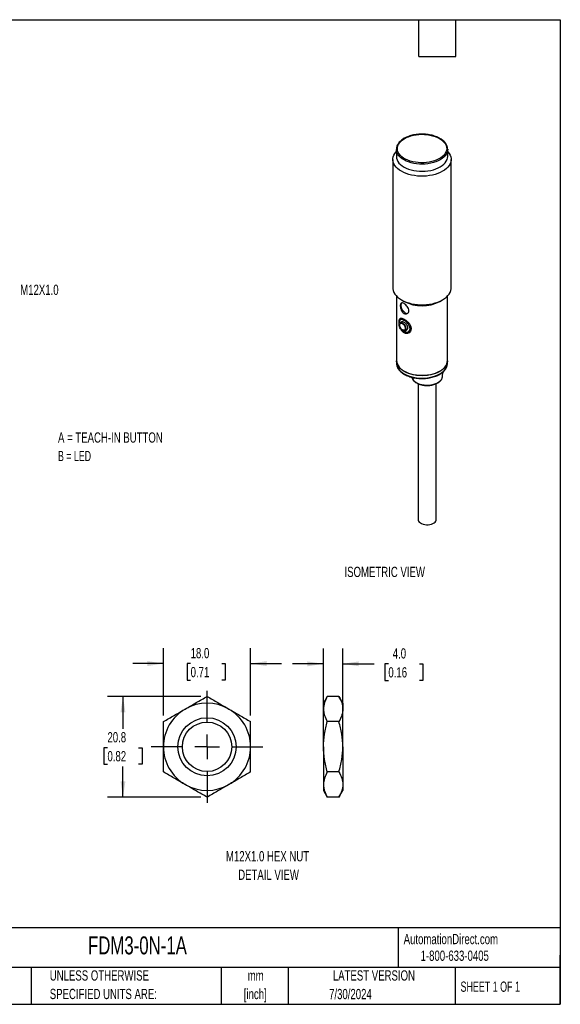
# Model space of a CAD drawing. Header units: millimetres. Extents: x 6 to 273, y 6 to 210.
# Tile 2 of 2: x 161 to 273, y 6 to 210. Entities that reach past the tile are written whole.
import ezdxf

# ---------------------------------------------------------------- set-up
doc = ezdxf.new("R2010")
doc.units = ezdxf.units.MM
doc.linetypes.add('CENTERX2', pattern=[20.32, 12.7, -2.54, 2.54, -2.54])
doc.layers.add('CENTER', color=40, linetype='CENTERX2')
doc.layers.add('DIMENSIONS', color=140, linetype='Continuous', lineweight=25)
doc.layers.add('TEXT', color=140, linetype='Continuous', lineweight=25)
doc.styles.add('SLDTEXTSTYLE0', font='TXT', dxfattribs={"width": 0.7})
doc.styles.add('SLDTEXTSTYLE1', font='TXT', dxfattribs={"width": 0.65})
doc.styles.add('SLDTEXTSTYLE2', font='TXT', dxfattribs={"width": 0.642857})
doc.dimstyles.new('SLDDIMSTYLE0', dxfattribs={"dimtxt": 2.158008, "dimasz": 3.302, "dimexe": 0, "dimexo": 0.0625, "dimgap": 0.539502, "dimtad": 0, "dimtih": 1, "dimtoh": 1, "dimrnd": 1e-09, "dimzin": 12, "dimdsep": 46, "dimtxsty": 'SLDTEXTSTYLE0', "dimsah": 1, "dimcen": 0.09, "dimadec": 0, "dimazin": 3, "dimtfac": 1, "dimtofl": 0, "dimtmove": 0, "dimatfit": 3, "dimfxl": 0, "dimfrac": 2, "dimtolj": 1, "dimtzin": 12, "dimarcsym": 0})
doc.dimstyles.new('SLDDIMSTYLE1', dxfattribs={"dimtxt": 2.158008, "dimasz": 3.302, "dimexe": 0, "dimexo": 0.0625, "dimgap": 0.539502, "dimtad": 0, "dimtih": 1, "dimtoh": 1, "dimrnd": 1e-09, "dimzin": 4, "dimdsep": 46, "dimtxsty": 'SLDTEXTSTYLE0', "dimsah": 1, "dimcen": 0.09, "dimadec": 0, "dimazin": 1, "dimtfac": 1, "dimtmove": 0, "dimatfit": 0, "dimfxl": 0, "dimfrac": 2, "dimtolj": 1, "dimtzin": 12, "dimarcsym": 0})

# ---------------------------------------------------------------- blocks, each defined once
blk = doc.blocks.new('_D_8')
at = {"layer": 'DIMENSIONS'}
for p, q in [((198.82, 69.89), (179.56, 69.89)), ((182.73, 69.89), (182.73, 63.23)), ((179.52, 59.31), (178.8, 59.31)), ((178.8, 59.31), (178.8, 55.88)), ((185.94, 59.31), (186.66, 59.31)), ((186.66, 59.31), (186.66, 55.88)), ((178.8, 55.88), (179.52, 55.88)), ((182.73, 49.1), (182.73, 55.4)), ((186.66, 55.88), (185.94, 55.88)), ((198.82, 49.1), (179.56, 49.1))]:
    blk.add_line(p, q, dxfattribs=at)
for points in [[(182.73, 69.89), (182.22, 66.59), (183.24, 66.59)], [(182.73, 49.1), (183.24, 52.4), (182.22, 52.4)]]:
    blk.add_solid(points, dxfattribs=at)
at = {"layer": 'DIMENSIONS', "char_height": 2.117, "attachment_point": 1, "style": 'SLDTEXTSTYLE0'}
for s, insert in [('20.8', (179.52, 62.53)), ('0.82', (179.52, 58.61))]:
    blk.add_mtext(s, dxfattribs=dict(at, insert=insert))
blk = doc.blocks.new('_D_9')
at = {"layer": 'DIMENSIONS'}
for p, q in [((191.09, 65.96), (191.09, 79.85)), ((209.09, 65.96), (209.09, 79.85)), ((191.09, 76.67), (184.74, 76.67)), ((196.7, 76.67), (195.98, 76.67)), ((195.98, 76.67), (195.98, 73.24)), ((203.11, 76.67), (203.84, 76.67)), ((203.84, 76.67), (203.84, 73.24)), ((209.09, 76.67), (215.44, 76.67)), ((195.98, 73.24), (196.7, 73.24)), ((203.84, 73.24), (203.11, 73.24))]:
    blk.add_line(p, q, dxfattribs=at)
for points in [[(191.09, 76.67), (187.79, 77.18), (187.79, 76.16)], [(209.09, 76.67), (212.39, 76.16), (212.39, 77.18)]]:
    blk.add_solid(points, dxfattribs=at)
at = {"layer": 'DIMENSIONS', "char_height": 2.117, "attachment_point": 1, "style": 'SLDTEXTSTYLE0'}
for s, insert in [('18.0', (196.7, 79.88)), ('0.71', (196.7, 75.97))]:
    blk.add_mtext(s, dxfattribs=dict(at, insert=insert))
blk = doc.blocks.new('SW_CENTERMARKSYMBOL_3')
at = {"layer": 'CENTER', "color": 0}
for p, q in [((0, 5.08), (0, 11.54)), ((0, 0), (0, 2.54)), ((-5.08, 0), (-11.54, 0)), ((0, 0), (-2.54, 0)), ((0, 0), (0, -2.54)), ((0, 0), (2.54, 0)), ((5.08, 0), (11.54, 0)), ((0, -5.08), (0, -11.54))]:
    blk.add_line(p, q, dxfattribs=at)
blk = doc.blocks.new('_D_10')
at = {"layer": 'DIMENSIONS'}
for p, q in [((224.12, 60.76), (224.12, 79.79)), ((228.12, 60.76), (228.12, 79.79)), ((224.12, 76.62), (217.77, 76.62)), ((228.12, 76.62), (234.61, 76.62)), ((237.54, 76.62), (236.81, 76.62)), ((236.81, 76.62), (236.81, 73.19)), ((243.95, 76.62), (244.68, 76.62)), ((244.68, 76.62), (244.68, 73.19)), ((236.81, 73.19), (237.54, 73.19)), ((244.68, 73.19), (243.95, 73.19))]:
    blk.add_line(p, q, dxfattribs=at)
for points in [[(224.12, 76.62), (220.82, 77.12), (220.82, 76.11)], [(228.12, 76.62), (231.43, 76.11), (231.43, 77.12)]]:
    blk.add_solid(points, dxfattribs=at)
at = {"layer": 'DIMENSIONS', "char_height": 2.117, "attachment_point": 1, "style": 'SLDTEXTSTYLE0'}
for s, insert in [('4.0', (238.44, 79.83)), ('0.16', (237.54, 75.92))]:
    blk.add_mtext(s, dxfattribs=dict(at, insert=insert))

msp = doc.modelspace()

# ---------------------------------------------------------------- linework, layer by layer
for p, q in [((239.185, 182.79), (239.185, 181.321)), ((249.785, 181.321), (249.785, 182.79)), ((238.485, 180.708), (238.485, 154.171)), ((250.485, 154.171), (250.485, 180.708)), ((239.235, 152.494), (239.235, 139.187)), ((249.735, 139.187), (249.735, 152.494)), ((240.242, 151.722), (240.772, 151.415)), ((248.198, 151.415), (248.728, 151.722)), ((240.271, 147.217), (239.955, 147.035)), ((240.353, 147.842), (240.064, 147.675)), ((240.355, 147.837), (240.547, 147.881)), ((240.954, 145.303), (241.271, 145.485)), ((241.563, 145.077), (241.852, 145.244)), ((239.235, 139.105), (239.235, 138.615)), ((249.735, 138.615), (249.735, 139.105)), ((240.772, 137.044), (240.843, 137.003)), ((248.127, 137.003), (248.198, 137.044)), ((248.703, 135.889), (248.759, 136.805)), ((243.671, 134.421), (243.671, 106.403)), ((247.421, 106.403), (247.421, 134.425)), ((224.928, 69.887), (224.124, 68.495)), ((227.32, 69.887), (224.928, 69.887)), ((228.124, 68.495), (227.32, 69.887)), ((224.124, 68.495), (224.124, 67.289)), ((224.124, 59.495), (224.124, 67.289)), ((228.124, 68.495), (228.124, 67.289)), ((228.124, 59.495), (228.124, 67.289)), ((227.32, 64.691), (224.928, 64.691)), ((224.124, 59.495), (224.124, 51.701)), ((228.124, 59.495), (228.124, 51.701)), ((227.32, 54.299), (224.928, 54.299)), ((224.124, 51.701), (224.124, 50.495)), ((228.124, 51.701), (228.124, 50.495)), ((224.124, 50.495), (224.928, 49.103)), ((227.32, 49.103), (224.928, 49.103)), ((227.32, 49.103), (228.124, 50.495))]:
    msp.add_line(p, q)
at = {"flags": 128}
for points in [[(248.091, 185.035), (248.479, 184.785), (248.814, 184.51), (249.093, 184.215), (249.312, 183.903), (249.468, 183.579), (249.56, 183.247), (249.585, 182.912), (249.543, 182.576), (249.436, 182.246), (249.263, 181.925), (249.029, 181.617), (248.736, 181.327), (248.387, 181.058), (247.987, 180.813), (247.541, 180.597), (247.056, 180.411), (246.537, 180.258), (245.992, 180.141), (245.426, 180.06), (244.849, 180.017), (244.267, 180.012), (243.687, 180.046), (243.118, 180.117), (242.567, 180.226), (242.041, 180.37), (241.547, 180.547), (241.091, 180.756), (240.679, 180.994), (240.317, 181.257), (240.009, 181.543), (239.759, 181.846), (239.572, 182.165), (239.448, 182.493), (239.39, 182.828), (239.398, 183.164), (239.473, 183.497), (239.613, 183.823), (239.816, 184.138), (240.081, 184.438), (240.402, 184.718), (240.777, 184.975), (241.201, 185.206), (241.667, 185.407), (242.17, 185.577), (242.703, 185.712), (243.259, 185.811), (243.831, 185.874), (244.412, 185.897), (244.994, 185.883), (245.569, 185.831), (246.13, 185.74), (246.67, 185.614), (247.181, 185.453), (247.657, 185.259), (248.091, 185.035)], [(249.785, 182.332), (249.831, 182.281), (250.087, 181.949), (250.281, 181.605), (250.411, 181.25), (250.477, 180.889), (250.477, 180.527), (250.411, 180.166), (250.281, 179.812), (250.087, 179.467), (249.831, 179.136), (249.517, 178.822), (249.148, 178.528), (248.728, 178.259), (248.261, 178.016), (247.753, 177.803), (247.209, 177.622), (246.635, 177.474), (246.038, 177.362), (245.424, 177.287), (244.799, 177.249), (244.171, 177.249), (243.546, 177.287), (242.932, 177.362), (242.335, 177.474), (241.761, 177.622), (241.217, 177.803), (240.709, 178.016), (240.242, 178.259), (239.822, 178.528), (239.453, 178.822), (239.139, 179.136), (238.884, 179.467), (238.689, 179.812), (238.559, 180.166), (238.493, 180.527), (238.493, 180.889), (238.559, 181.25), (238.689, 181.605), (238.884, 181.949), (239.139, 182.281), (239.185, 182.332)], [(239.187, 182.702), (239.185, 182.762), (239.185, 182.79)], [(239.185, 181.321), (239.185, 181.292), (239.224, 180.95), (239.329, 180.612), (239.499, 180.284), (239.731, 179.968), (240.023, 179.669), (240.372, 179.391), (240.772, 179.137), (241.219, 178.911), (241.707, 178.715), (242.229, 178.552), (242.781, 178.423), (243.353, 178.331), (243.94, 178.277), (244.534, 178.261), (245.127, 178.283), (245.712, 178.344), (246.281, 178.442), (246.828, 178.576), (247.346, 178.745), (247.827, 178.946), (248.267, 179.177), (248.659, 179.435), (248.998, 179.717), (249.281, 180.018), (249.503, 180.337), (249.663, 180.667), (249.757, 181.006), (249.785, 181.321)], [(249.785, 182.79), (249.757, 182.476), (249.663, 182.137), (249.503, 181.806), (249.281, 181.488), (248.998, 181.186), (248.659, 180.905), (248.267, 180.647), (247.827, 180.416), (247.346, 180.215), (246.828, 180.046), (246.281, 179.912), (245.712, 179.814), (245.127, 179.753), (244.534, 179.731), (243.94, 179.747), (243.353, 179.801), (242.781, 179.893), (242.229, 180.022), (241.707, 180.185), (241.219, 180.381), (240.772, 180.607), (240.372, 180.861), (240.023, 181.139), (239.731, 181.438), (239.499, 181.753), (239.329, 182.082), (239.224, 182.42), (239.187, 182.702)], [(249.785, 182.829), (249.785, 182.818), (249.785, 182.79)], [(238.485, 154.171), (238.493, 153.989), (238.559, 153.629), (238.689, 153.274), (238.884, 152.929), (239.139, 152.598), (239.453, 152.284), (239.822, 151.991), (240.242, 151.721), (240.709, 151.479), (241.217, 151.266), (241.761, 151.084), (242.335, 150.937), (242.932, 150.825), (243.546, 150.749), (244.171, 150.712), (244.799, 150.712), (245.424, 150.749), (246.038, 150.825), (246.635, 150.937), (247.209, 151.084), (247.753, 151.266), (248.261, 151.479), (248.728, 151.721), (249.148, 151.991), (249.517, 152.284), (249.831, 152.598), (250.087, 152.929), (250.281, 153.274), (250.411, 153.629), (250.477, 153.989), (250.485, 154.171)], [(240.307, 151.102), (240.282, 151.075), (240.19, 150.917), (240.142, 150.713), (240.142, 150.476), (240.19, 150.219), (240.282, 149.954), (240.414, 149.696), (240.578, 149.459), (240.767, 149.257), (240.969, 149.099), (241.174, 148.994), (241.37, 148.949), (241.548, 148.965), (241.56, 148.968)], [(240.056, 145.725), (239.918, 145.947), (239.817, 146.183), (239.76, 146.419), (239.749, 146.638), (239.787, 146.824), (239.871, 146.967), (239.994, 147.054), (240.148, 147.082), (240.324, 147.047), (240.508, 146.952), (240.689, 146.804), (240.853, 146.613), (240.991, 146.391), (241.092, 146.154), (241.149, 145.919), (241.16, 145.7), (241.122, 145.513), (241.038, 145.371), (240.915, 145.283), (240.761, 145.256), (240.585, 145.291), (240.401, 145.386), (240.22, 145.534), (240.056, 145.725)], [(239.784, 146.787), (239.756, 146.968), (239.761, 147.434), (239.861, 147.78), (240.056, 147.954), (240.335, 147.962), (240.692, 147.826), (241.117, 147.548), (241.554, 147.149), (241.914, 146.689), (242.145, 146.215), (242.222, 145.739), (242.119, 145.293), (241.845, 144.959), (241.472, 144.793), (241.059, 144.806), (240.652, 145.003), (240.652, 145.003)], [(240.135, 145.814), (240.012, 146.018), (239.928, 146.235), (239.89, 146.446), (239.903, 146.633), (239.965, 146.779), (240.07, 146.87), (240.21, 146.899), (240.371, 146.863), (240.539, 146.766), (240.7, 146.615), (240.84, 146.425), (240.945, 146.212), (241.006, 145.995), (241.019, 145.794), (240.981, 145.626), (240.896, 145.506), (240.773, 145.445), (240.621, 145.448), (240.454, 145.516), (240.287, 145.641), (240.135, 145.814)], [(239.235, 139.187), (239.268, 138.848), (239.367, 138.513), (239.53, 138.186), (239.755, 137.872), (240.04, 137.575), (240.38, 137.297), (240.773, 137.044), (241.212, 136.817), (241.692, 136.621), (242.207, 136.456), (242.751, 136.326), (243.317, 136.232), (243.897, 136.175), (244.485, 136.156), (245.073, 136.175), (245.653, 136.232), (246.219, 136.326), (246.763, 136.456), (247.278, 136.621), (247.758, 136.817), (248.197, 137.044), (248.59, 137.297), (248.93, 137.575), (249.215, 137.872), (249.44, 138.186), (249.603, 138.513), (249.702, 138.848), (249.735, 139.187)], [(249.735, 139.146), (249.735, 139.105), (249.702, 138.766), (249.603, 138.431), (249.44, 138.104), (249.215, 137.79), (248.93, 137.493), (248.59, 137.216), (248.197, 136.962), (247.758, 136.736), (247.278, 136.539), (246.763, 136.375), (246.219, 136.245), (245.653, 136.151), (245.073, 136.094), (244.485, 136.075), (243.897, 136.094), (243.317, 136.151), (242.751, 136.245), (242.207, 136.375), (241.692, 136.539), (241.212, 136.736), (240.773, 136.962), (240.38, 137.216), (240.04, 137.493), (239.755, 137.79), (239.53, 138.104), (239.367, 138.431), (239.268, 138.766), (239.235, 139.105), (239.236, 139.146)], [(239.235, 138.615), (239.268, 138.276), (239.367, 137.941), (239.53, 137.614), (239.755, 137.3), (240.04, 137.003), (240.38, 136.726), (240.773, 136.472), (241.212, 136.246), (241.692, 136.049), (242.207, 135.885), (242.751, 135.755), (243.317, 135.661), (243.897, 135.604), (244.485, 135.585), (245.073, 135.604), (245.653, 135.661), (246.219, 135.755), (246.763, 135.885), (247.278, 136.049), (247.758, 136.246), (248.197, 136.472), (248.59, 136.726), (248.93, 137.003), (249.215, 137.3), (249.44, 137.614), (249.603, 137.941), (249.702, 138.276), (249.735, 138.615)], [(243.312, 134.664), (243.661, 134.49), (244.05, 134.347), (244.471, 134.238), (244.915, 134.166), (245.373, 134.132), (245.834, 134.137), (246.289, 134.181), (246.728, 134.262), (247.142, 134.379), (247.522, 134.53), (247.86, 134.712), (248.148, 134.919), (248.381, 135.149), (248.554, 135.396), (248.663, 135.655), (248.703, 135.889)], [(243.671, 106.403), (243.692, 106.238), (243.78, 106.039), (243.931, 105.853), (244.141, 105.686), (244.401, 105.546), (244.703, 105.436), (245.035, 105.361), (245.386, 105.324), (245.742, 105.326), (246.091, 105.367), (246.421, 105.446), (246.719, 105.558), (246.975, 105.702), (247.178, 105.871), (247.323, 106.059), (247.404, 106.259), (247.421, 106.403)]]:
    msp.add_lwpolyline(points, dxfattribs=at)
for radius in [6, 5.1]:
    msp.add_circle((200.088, 59.495), radius)
for centre, radius, start, end in [((244.485, 158.516), 8.012, 242.3983, 297.60707), ((244.485, 143.976), 7.866, 242.41911, 297.58089), ((244.067, 136.215), 1.726, 195.87812, 244.03566), ((200.088, 59.495), 9, 120, 180), ((200.088, 59.495), 9, 60, 120), ((200.088, 59.495), 9, 0, 60), ((200.088, 59.495), 9, 180, 240), ((200.088, 59.495), 9, 300, 0), ((200.088, 59.495), 9, 240, 300)]:
    msp.add_arc(centre, radius, start, end)
for points, knots in [([(248.191, 185.045), (248.119, 185.086), (247.911, 185.202), (247.536, 185.373), (247.06, 185.549), (246.555, 185.694), (246.027, 185.806), (245.483, 185.885), (244.927, 185.929), (244.367, 185.939), (243.808, 185.915), (243.256, 185.856), (242.718, 185.763), (242.199, 185.637), (241.706, 185.479), (241.242, 185.291), (240.815, 185.074), (240.427, 184.831), (240.085, 184.563), (239.792, 184.274), (239.553, 183.966), (239.37, 183.644), (239.248, 183.312), (239.184, 182.994), (239.189, 182.788), (239.192, 182.695)], [0, 0, 0, 0, 0.023719, 0.0686361, 0.1135309, 0.1583896, 0.2032122, 0.248005, 0.2927771, 0.3375389, 0.3823015, 0.4270736, 0.4718655, 0.5166889, 0.5615548, 0.6064727, 0.6514484, 0.6964795, 0.7415476, 0.7865854, 0.8314931, 0.8761323, 0.9203648, 0.9641308, 1, 1, 1, 1]), ([(249.779, 182.832), (249.776, 182.913), (249.77, 183.106), (249.693, 183.407), (249.557, 183.73), (249.363, 184.043), (249.116, 184.341), (248.815, 184.622), (248.503, 184.857), (248.282, 184.991), (248.191, 185.045)], [0, 0, 0, 0, 0.0960791, 0.2286539, 0.3617021, 0.4958545, 0.6313035, 0.7678563, 0.9051402, 1, 1, 1, 1]), ([(240.603, 149.047), (240.494, 149.143), (240.396, 149.265), (240.23, 149.538), (240.162, 149.691), (240.06, 150), (240.026, 150.159), (240, 150.38), (239.996, 150.452), (239.996, 150.586), (240, 150.648), (240.026, 150.821), (240.06, 150.913), (240.164, 151.046), (240.231, 151.085), (240.398, 151.108), (240.497, 151.091), (240.713, 151.006), (240.832, 150.937), (241.069, 150.76), (241.189, 150.65), (241.406, 150.406), (241.504, 150.272), (241.658, 149.99), (241.714, 149.845), (241.756, 149.632), (241.763, 149.563), (241.763, 149.429), (241.756, 149.364), (241.714, 149.183), (241.657, 149.076), (241.504, 148.915), (241.405, 148.858), (241.188, 148.806), (241.069, 148.81), (240.83, 148.883), (240.713, 148.951), (240.603, 149.047)], [0, 0, 0, 0, 0.0625, 0.0625, 0.125, 0.125, 0.1875, 0.1875, 0.21875, 0.21875, 0.25, 0.25, 0.3125, 0.3125, 0.375, 0.375, 0.4375, 0.4375, 0.5, 0.5, 0.5625, 0.5625, 0.625, 0.625, 0.6875, 0.6875, 0.71875, 0.71875, 0.75, 0.75, 0.8125, 0.8125, 0.875, 0.875, 0.9375, 0.9375, 1, 1, 1, 1]), ([(239.843, 146.902), (239.837, 146.988), (239.823, 147.208), (239.884, 147.481), (240.023, 147.683), (240.252, 147.743), (240.552, 147.667), (240.91, 147.462), (241.287, 147.147), (241.621, 146.757), (241.86, 146.333), (241.972, 145.902), (241.932, 145.499), (241.741, 145.179), (241.442, 144.993), (241.085, 144.957), (240.724, 145.096), (240.48, 145.267), (240.388, 145.408), (240.385, 145.412)], [0, 0, 0, 0, 0.03785, 0.0969209, 0.1628676, 0.2267367, 0.289344, 0.3532892, 0.4193216, 0.484895, 0.5481263, 0.6106823, 0.6753425, 0.7415857, 0.8064854, 0.8693716, 0.9324245, 0.9976789, 1, 1, 1, 1]), ([(240.161, 147.957), (240.131, 147.927), (240.072, 147.867), (240.056, 147.73), (240.049, 147.662)], [0, 0, 0, 0, 0.5028924, 1, 1, 1, 1]), ([(240.275, 147.211), (240.281, 147.218), (240.327, 147.264), (240.467, 147.26), (240.684, 147.19), (240.931, 147.029), (241.082, 146.868), (241.158, 146.788)], [0, 0, 0, 0, 0.0371328, 0.277377, 0.5167454, 0.7584268, 1, 1, 1, 1]), ([(241.158, 146.788), (241.211, 146.72), (241.332, 146.565), (241.465, 146.291), (241.527, 145.997), (241.491, 145.737), (241.394, 145.559), (241.295, 145.512), (241.264, 145.498)], [0, 0, 0, 0, 0.1469892, 0.3360398, 0.5245983, 0.7160294, 0.9091927, 1, 1, 1, 1]), ([(240.652, 145.003), (240.517, 145.116), (240.329, 145.274), (240.207, 145.52), (240.173, 145.59)], [0, 0, 0, 0, 0.7182235, 1, 1, 1, 1]), ([(241.228, 144.998), (241.294, 144.97), (241.508, 144.878), (241.716, 144.936), (241.859, 144.977)], [0, 0, 0, 0, 0.3081123, 1, 1, 1, 1]), ([(242.213, 145.796), (242.21, 145.756), (242.198, 145.579), (242.061, 145.377), (241.898, 145.291), (241.842, 145.261)], [0, 0, 0, 0, 0.1582398, 0.7062446, 1, 1, 1, 1]), ([(239.248, 138.767), (239.242, 138.703), (239.226, 138.527), (239.264, 138.24), (239.358, 137.912), (239.511, 137.593), (239.719, 137.286), (239.982, 136.993), (240.296, 136.719), (240.658, 136.466), (241.064, 136.238), (241.509, 136.037), (241.986, 135.865), (242.492, 135.725), (243.019, 135.617), (243.563, 135.542), (244.117, 135.502), (244.674, 135.496), (245.23, 135.525), (245.778, 135.589), (246.311, 135.686), (246.824, 135.817), (247.311, 135.978), (247.767, 136.17), (248.187, 136.39), (248.565, 136.637), (248.898, 136.907), (249.18, 137.199), (249.408, 137.508), (249.58, 137.831), (249.689, 138.163), (249.741, 138.472), (249.73, 138.668), (249.725, 138.752)], [0, 0, 0, 0, 0.0185771, 0.0506081, 0.0826288, 0.1148173, 0.1473005, 0.180095, 0.2131352, 0.2463264, 0.2795867, 0.3128559, 0.3461054, 0.3793274, 0.4125228, 0.4456964, 0.4788554, 0.5120077, 0.5451617, 0.5783236, 0.6115016, 0.6447045, 0.6779404, 0.7112164, 0.7445361, 0.7778962, 0.8112784, 0.8446271, 0.8778615, 0.910874, 0.9435665, 0.9759122, 1, 1, 1, 1]), ([(242.404, 135.755), (242.405, 135.754), (242.41, 135.664), (242.476, 135.491), (242.602, 135.242), (242.79, 135.007), (243.028, 134.79), (243.315, 134.594), (243.645, 134.424), (244.01, 134.283), (244.404, 134.173), (244.819, 134.097), (245.247, 134.056), (245.68, 134.049), (246.11, 134.077), (246.531, 134.14), (246.933, 134.237), (247.311, 134.366), (247.656, 134.526), (247.963, 134.715), (248.225, 134.929), (248.437, 135.166), (248.589, 135.421), (248.68, 135.664), (248.692, 135.822), (248.697, 135.888)], [0, 0, 0, 0, 0.0007185, 0.0444521, 0.088503, 0.1333254, 0.1789629, 0.2251611, 0.271612, 0.3180847, 0.3644937, 0.4108303, 0.4571125, 0.5033685, 0.5496308, 0.5959244, 0.642282, 0.6887381, 0.7353217, 0.7820442, 0.8288707, 0.8755985, 0.9218975, 0.9673793, 1, 1, 1, 1]), ([(195.588, 67.289), (195.97, 67.51), (196.354, 67.731), (197.113, 68.169), (197.489, 68.387), (198.613, 69.036), (199.354, 69.463), (200.088, 69.887)], [0, 0, 0, 0, 0.25, 0.25, 0.5, 0.5, 1, 1, 1, 1]), ([(200.088, 69.887), (200.824, 69.462), (201.566, 69.034), (203.064, 68.169), (203.822, 67.732), (204.588, 67.289)], [0, 0, 0, 0, 0.5, 0.5, 1, 1, 1, 1]), ([(224.928, 69.887), (224.682, 69.462), (224.48, 69.034), (224.2, 68.169), (224.124, 67.732), (224.124, 67.289)], [0, 0, 0, 0, 0.5, 0.5, 1, 1, 1, 1]), ([(227.32, 69.887), (227.565, 69.462), (227.768, 69.034), (228.047, 68.169), (228.124, 67.732), (228.124, 67.289)], [0, 0, 0, 0, 0.5, 0.5, 1, 1, 1, 1]), ([(191.088, 64.691), (191.824, 65.116), (192.566, 65.544), (194.064, 66.409), (194.822, 66.846), (195.588, 67.289)], [0, 0, 0, 0, 0.5, 0.5, 1, 1, 1, 1]), ([(204.588, 67.289), (204.97, 67.069), (205.354, 66.847), (206.113, 66.409), (206.489, 66.191), (207.613, 65.542), (208.354, 65.115), (209.088, 64.691)], [0, 0, 0, 0, 0.25, 0.25, 0.5, 0.5, 1, 1, 1, 1]), ([(224.124, 67.289), (224.124, 67.069), (224.143, 66.847), (224.216, 66.409), (224.271, 66.191), (224.481, 65.542), (224.683, 65.115), (224.928, 64.691)], [0, 0, 0, 0, 0.25, 0.25, 0.5, 0.5, 1, 1, 1, 1]), ([(228.124, 67.289), (228.124, 67.069), (228.105, 66.847), (228.031, 66.409), (227.977, 66.191), (227.767, 65.542), (227.565, 65.115), (227.32, 64.691)], [0, 0, 0, 0, 0.25, 0.25, 0.5, 0.5, 1, 1, 1, 1]), ([(191.088, 59.495), (191.088, 60.373), (191.088, 61.264), (191.088, 63), (191.088, 63.851), (191.088, 64.691)], [0, 0, 0, 0, 0.5, 0.5, 1, 1, 1, 1]), ([(209.088, 59.495), (209.088, 60.373), (209.088, 61.264), (209.088, 63), (209.088, 63.851), (209.088, 64.691)], [0, 0, 0, 0, 0.5, 0.5, 1, 1, 1, 1]), ([(224.124, 59.495), (224.124, 60.373), (224.201, 61.264), (224.483, 63), (224.685, 63.851), (224.928, 64.691)], [0, 0, 0, 0, 0.5, 0.5, 1, 1, 1, 1]), ([(228.124, 59.495), (228.124, 60.373), (228.046, 61.264), (227.764, 63), (227.563, 63.851), (227.32, 64.691)], [0, 0, 0, 0, 0.5, 0.5, 1, 1, 1, 1]), ([(191.088, 54.299), (191.088, 55.144), (191.088, 56.009), (191.088, 57.744), (191.088, 58.617), (191.088, 59.495)], [0, 0, 0, 0, 0.5, 0.5, 1, 1, 1, 1]), ([(209.088, 54.299), (209.088, 55.144), (209.088, 56.009), (209.088, 57.744), (209.088, 58.617), (209.088, 59.495)], [0, 0, 0, 0, 0.5, 0.5, 1, 1, 1, 1]), ([(224.928, 54.299), (224.684, 55.144), (224.479, 56.009), (224.199, 57.744), (224.124, 58.617), (224.124, 59.495)], [0, 0, 0, 0, 0.5, 0.5, 1, 1, 1, 1]), ([(227.32, 54.299), (227.564, 55.144), (227.769, 56.009), (228.048, 57.744), (228.124, 58.617), (228.124, 59.495)], [0, 0, 0, 0, 0.5, 0.5, 1, 1, 1, 1]), ([(195.588, 51.701), (195.206, 51.921), (194.823, 52.143), (194.064, 52.581), (193.687, 52.798), (192.563, 53.447), (191.822, 53.875), (191.088, 54.299)], [0, 0, 0, 0, 0.25, 0.25, 0.5, 0.5, 1, 1, 1, 1]), ([(209.088, 54.299), (208.352, 53.874), (207.611, 53.446), (206.112, 52.58), (205.355, 52.143), (204.588, 51.701)], [0, 0, 0, 0, 0.5, 0.5, 1, 1, 1, 1]), ([(224.928, 54.299), (224.682, 53.874), (224.48, 53.446), (224.2, 52.58), (224.124, 52.143), (224.124, 51.701)], [0, 0, 0, 0, 0.5, 0.5, 1, 1, 1, 1]), ([(227.32, 54.299), (227.565, 53.874), (227.768, 53.446), (228.047, 52.58), (228.124, 52.143), (228.124, 51.701)], [0, 0, 0, 0, 0.5, 0.5, 1, 1, 1, 1]), ([(200.088, 49.103), (199.352, 49.528), (198.611, 49.956), (197.112, 50.821), (196.355, 51.258), (195.588, 51.701)], [0, 0, 0, 0, 0.5, 0.5, 1, 1, 1, 1]), ([(204.588, 51.701), (204.206, 51.48), (203.823, 51.259), (203.064, 50.82), (202.687, 50.603), (201.563, 49.954), (200.822, 49.526), (200.088, 49.103)], [0, 0, 0, 0, 0.25, 0.25, 0.5, 0.5, 1, 1, 1, 1]), ([(224.124, 51.701), (224.124, 51.48), (224.143, 51.259), (224.216, 50.82), (224.271, 50.603), (224.481, 49.954), (224.683, 49.526), (224.928, 49.103)], [0, 0, 0, 0, 0.25, 0.25, 0.5, 0.5, 1, 1, 1, 1]), ([(228.124, 51.701), (228.124, 51.48), (228.105, 51.259), (228.031, 50.82), (227.977, 50.603), (227.767, 49.954), (227.565, 49.526), (227.32, 49.103)], [0, 0, 0, 0, 0.25, 0.25, 0.5, 0.5, 1, 1, 1, 1])]:
    msp.add_open_spline(points, degree=3, knots=knots)
at = {"layer": 'TEXT'}
for p, q in [((6.35, 209.55), (273.05, 209.55)), ((243.84, 201.93), (243.84, 209.55)), ((251.46, 201.93), (251.46, 209.55)), ((273.05, 209.55), (273.05, 6.35)), ((243.84, 201.93), (251.46, 201.93)), ((273.05, 22.126), (6.35, 22.126)), ((239.575, 22.126), (239.575, 13.97)), ((273.05, 6.35), (273.05, 16.51)), ((273.05, 13.97), (6.35, 13.97)), ((163.78, 13.97), (163.78, 6.35)), ((203.024, 13.97), (203.024, 6.35)), ((216.812, 13.97), (216.812, 6.35)), ((251.349, 13.97), (251.349, 6.35)), ((6.35, 6.35), (273.05, 6.35))]:
    msp.add_line(p, q, dxfattribs=at)

# ---------------------------------------------------------------- block references
at = {"layer": 'CENTER'}
msp.add_blockref('SW_CENTERMARKSYMBOL_3', (200.088, 59.495), dxfattribs=at)

# ---------------------------------------------------------------- texts
at = {"color": 179, "linetype": 'Continuous', "lineweight": 18, "char_height": 2.11667, "attachment_point": 1, "style": 'SLDTEXTSTYLE0'}
for s, insert in [('AutomationDirect.com', (240.695, 20.877)), ('1-800-633-0405', (244.192, 17.437))]:
    msp.add_mtext(s, dxfattribs=dict(at, insert=insert))
at = {"layer": 'DIMENSIONS'}
for s, insert, char_height, attachment_point, style in [('M12X1.0', (161.5, 154.865), 2.1167, 1, 'SLDTEXTSTYLE0'), ('A = TEACH-IN BUTTON', (169.31, 124.381), 2.11667, 1, 'SLDTEXTSTYLE0'), ('B = LED', (169.31, 120.559), 2.1167, 1, 'SLDTEXTSTYLE2'), ('ISOMETRIC VIEW', (228.474, 96.647), 2.11667, 1, 'SLDTEXTSTYLE0'), ('M12X1.0 HEX NUT', (212.578, 37.97), 2.11667, 2, 'SLDTEXTSTYLE0'), ('DETAIL VIEW', (212.795, 34.148), 2.11667, 2, 'SLDTEXTSTYLE0')]:
    msp.add_mtext(s, dxfattribs=dict(at, insert=insert, char_height=char_height, attachment_point=attachment_point, style=style))
at = {"layer": 'TEXT'}
for s, insert, char_height, attachment_point, style in [('FDM3-0N-1A', (175.502, 20.362), 3.7042, 1, 'SLDTEXTSTYLE0'), ('UNLESS OTHERWISE', (167.608, 13.364), 2.11667, 1, 'SLDTEXTSTYLE0'), ('mm', (210.13, 13.355), 2.1167, 2, 'SLDTEXTSTYLE0'), ('LATEST VERSION', (234.552, 13.364), 2.11667, 2, 'SLDTEXTSTYLE0'), ('SHEET 1 OF 1', (252.441, 11.051), 2.11667, 1, 'SLDTEXTSTYLE1'), ('SPECIFIED UNITS ARE:', (167.608, 9.542), 2.11667, 1, 'SLDTEXTSTYLE0'), ('[inch]', (210.047, 9.533), 2.1167, 2, 'SLDTEXTSTYLE0'), ('7/30/2024', (229.701, 9.526), 2.1167, 2, 'SLDTEXTSTYLE0')]:
    msp.add_mtext(s, dxfattribs=dict(at, insert=insert, char_height=char_height, attachment_point=attachment_point, style=style))

# ---------------------------------------------------------------- dimensions: what is measured, and where the dimension line sits
at = {"layer": 'DIMENSIONS'}
for base, p1, p2, picture, middle in [((209.088, 76.671), (191.088, 64.691), (209.088, 64.691), '_D_9', (199.907, 76.671)), ((228.124, 76.617), (224.124, 59.495), (228.124, 59.495), '_D_10', (240.745, 76.617))]:
    dim = msp.add_linear_dim(base=base, p1=p1, p2=p2, dimstyle='SLDDIMSTYLE1', dxfattribs=at)
    dim.commit()
    dim.dimension.update_dxf_attribs({"geometry": picture, "text_midpoint": middle, "dimtype": 160})
dim = msp.add_linear_dim(base=(182.731, 49.103), p1=(200.088, 69.887), p2=(200.088, 49.103), angle=90, dimstyle='SLDDIMSTYLE0', dxfattribs=at)
dim.commit()
dim.dimension.update_dxf_attribs({"geometry": '_D_8', "text_midpoint": (182.731, 59.314), "dimtype": 160})

doc.saveas('drawing.dxf')
